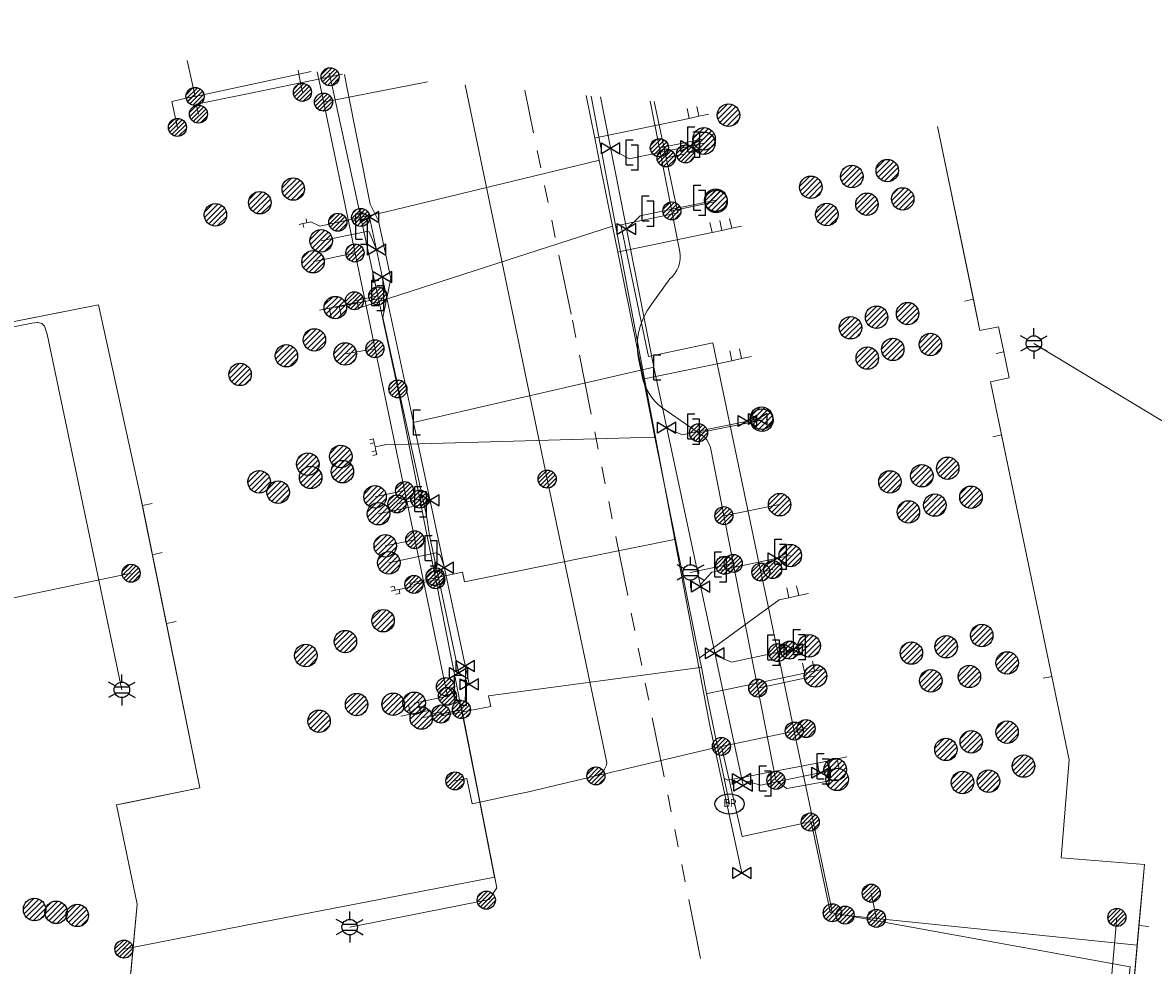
# Model space of a CAD drawing. Header units: metres. Extents: x 197355 to 199157, y 355772 to 356286.
# Tile 151 of 256: x 197844 to 197900, y 356194 to 356241. Entities that reach past the tile are written whole.
import ezdxf
from ezdxf.enums import TextEntityAlignment as Align
from ezdxf.lldxf.tags import DXFTag

# ---------------------------------------------------------------- set-up
doc = ezdxf.new("R2010")
doc.units = ezdxf.units.M
doc.linetypes.add('RI-GWA', pattern=[18.45, 6, -1.8, 1.75, -1.8, 1.75, -1.8, 1.75, -1.8])
for name, color, linetype, lineweight in [('B-WE-KL-DATA_HULPSTUK_KPNB.V.-S', 90, 'Continuous', 25), ('B-WE-KL-DATA_KABELBUNDEL_KPNB.V.-G', 90, 'Continuous', 18), ('B-WE-KL-DATA_KABELBUNDEL_ZIGGOB.V.-G', 94, 'Continuous', 18), ('B-WE-KL-DATA_TELECOM_ZIGGOB.V.-G', 94, 'KL-TELECOM-ALGEMEEN-N', 18), ('B-WE-KL-ET_LS_ENEXISNETBEHEERB.V.-G', 190, 'KL-LS-N', 18), ('B-WE-KL-ET_LS_HULPSTUK_ENEXISNETBEHEERB.V.-S', 190, 'Continuous', 25), ('B-WE-KL-ET_LS_KABELBUNDEL_ENEXISNETBEHEERB.V.-G', 190, 'KL-BUNDEL-N', 18), ('B-WE-KL-GAS_HULPSTUK_ENEXISNETBEHEERB.V.-S', 30, 'Continuous', 25), ('B-WE-KL-GAS_LD_AANSLUITLEIDING_30 MBAR_PE_40_ENEXISNETBEHEERB.V.-G', 50, 'KL-GAS-LD-N', 18), ('B-WE-KL-GAS_LD_ENEXISNETBEHEERB.V.-G', 50, 'KL-GAS-LD-N', 18), ('B-WE-KL-GAS_LD_HOOFDLEIDING_30 MBAR_PVC_110_ENEXISNETBEHEERB.V.-G', 50, 'KL-GAS-LD-N', 18), ('B-WE-KL-WATER_HULPSTUK_NVWATERLEIDINGMAATSCHAPPIJLIMBURG-S', 170, 'Continuous', 25), ('B-WE-KL-WATER_TRANSPORTLEIDING_NVWATERLEIDINGMAATSCHAPPIJLIMBURG-G', 170, 'KL-WATER-TR-N', 18), ('B-WE-RI-GWA_GEMEENTEROERMOND-G', 30, 'RI-GWA', 18)]:
    doc.layers.add(name, color=color, linetype=linetype, lineweight=lineweight)
doc.styles.add('NLCS-ISO', font='NLCS-ISO.ttf')
doc.styles.get("Standard").update_dxf_attribs({"font": 'isocp.shx'})
doc.linetypes.add('KL-BUNDEL-N', pattern='A,28,-5,[103,NLCS.SHX,S=1.25,R=0,X=0,Y=0],-5,[103,NLCS.SHX,S=1.25,R=0,X=0,Y=0],-5,[103,NLCS.SHX,S=1.25,R=0,X=0,Y=0],-5,[103,NLCS.SHX,S=1.25,R=0,X=0,Y=0],-5', length=53)
tags = doc.linetypes.add('KL-GAS-LD-N', pattern='A,4,-1,[69,NLCS.SHX,S=0.5,R=0,X=0,Y=0],-1,4,-1,["L",Standard,S=1,R=0,X=0.25,Y=-0.5],-2', length=13).pattern_tags.tags
tags[18] = DXFTag(74, 10)
tags = doc.linetypes.add('KL-LS-N', pattern='A,4,-1,[103,NLCS.SHX,S=0.75,R=0,X=0,Y=0],-1,4,-1,["L",Standard,S=1,R=0,X=0,Y=-0.5],-2', length=13).pattern_tags.tags
tags[18] = DXFTag(74, 10)
doc.linetypes.add('KL-TELECOM-ALGEMEEN-N', pattern='A,7,-1,[101,NLCS.SHX,S=0.5,R=0,X=0,Y=0],-1', length=9)
doc.linetypes.add('KL-WATER-TR-N', pattern='A,7,-0.5,[168,NLCS.SHX,S=0.75,R=0,X=0.75,Y=0],-2,[168,NLCS.SHX,S=0.75,R=0,X=0.75,Y=0],-2', length=11.5)

# ---------------------------------------------------------------- blocks, each defined once
blk = doc.blocks.new('SKL-ET_HULP_MOF-SO')
h = blk.add_hatch()
h.set_pattern_fill('ANSI31', color=256, scale=6, style=0)
h.set_pattern_definition([(45, (-2.25, -126.982), (-0.53033, 0.53033), [])])
edge = h.paths.add_edge_path()
edge.add_arc((0, 0), 2.25, 0, 360)
at = {"linetype": 'Continuous'}
blk.add_circle((0, 0), 2.25, dxfattribs=at)
blk = doc.blocks.new('SKL-WTB_HULP_AANSLUITPUNT-SO')
h = blk.add_hatch()
h.set_pattern_fill('ANSI31', color=256, scale=3, style=0)
h.set_pattern_definition([(45, (-1.125, -63.491), (-0.265165, 0.265165), [])])
edge = h.paths.add_edge_path()
edge.add_arc((0, 0), 1.12, 0, 360)
at = {"linetype": 'Continuous'}
blk.add_circle((0, 0), 1.12, dxfattribs=at)
blk = doc.blocks.new('SKL-WTB_HULP_AFSLUITER-SO')
for p, q in [((2.3, 1.37), (-2.3, -1.37)), ((-2.3, 1.37), (2.3, -1.37)), ((2.3, -1.37), (2.3, 1.37))]:
    blk.add_line(p, q)
at = {"ltscale": 0.1}
blk.add_line((-2.3, -1.37), (-2.3, 1.37), dxfattribs=at)
blk = doc.blocks.new('SKL-WTB_HULP_VERLOOPSTUK-SO')
for p, q in [((-0.539, -0.383), (-0.539, 0.867)), ((-0.539, 0.867), (-0.193, 0.867)), ((0.048, 0.598), (-0.298, 0.598)), ((0.048, -0.652), (0.048, 0.598)), ((-0.539, -0.383), (-0.193, -0.383)), ((0.048, -0.652), (-0.298, -0.652))]:
    blk.add_line(p, q)
blk = doc.blocks.new('SKL-WTB_HULP_EINDKAP-SO')
for p, q in [((0, -0.625), (0, 0.625)), ((0, 0.625), (0.346, 0.625)), ((0, -0.625), (0.346, -0.625))]:
    blk.add_line(p, q)
blk = doc.blocks.new('SKL-ET_HULP_AANSLUITPUNT-SO')
h = blk.add_hatch()
h.set_pattern_fill('ANSI31', color=256, scale=30, style=0)
h.set_pattern_definition([(45, (-11.25, -634.91), (-2.65165, 2.65165), [])])
edge = h.paths.add_edge_path()
edge.add_arc((0, 0), 11.2, 0, 360)
at = {"linetype": 'Continuous'}
blk.add_circle((0, 0), 11.2, dxfattribs=at)
blk = doc.blocks.new('B-SIE-WEG_LICHTMAST-SO')
at = {"ltscale": 0.1}
for p, q in [((0, 0.386), (0, 0.772)), ((-0.334, 0.193), (-0.668, 0.386)), ((0.334, 0.193), (0.668, 0.386)), ((-0.334, -0.193), (-0.668, -0.386)), ((0, -0.386), (0, -0.772)), ((0.334, -0.193), (0.668, -0.386))]:
    blk.add_line(p, q, dxfattribs=at)
at = {"flags": 128}
for points in [[(-0.354, 0.152), (0.354, 0.152)], [(-0.354, -0.152), (0.354, -0.152)]]:
    blk.add_lwpolyline(points, dxfattribs=at)
at = {"ltscale": 0.1}
blk.add_circle((0, 0), 0.386, dxfattribs=at)
at = {"style": 'NLCS-ISO'}
blk.add_attdef('TYPE', text='', height=0.549, dxfattribs=at).set_placement((0, 0.772), align=Align.BOTTOM_CENTER)
blk = doc.blocks.new('SIE-WEG_STRAATPOT_BRANDKRAAN-SO')
blk.add_ellipse((0, 0), major_axis=(-0.729, 0), ratio=0.685994)
at = {"style": 'NLCS-ISO'}
blk.add_text('BR', height=0.4, dxfattribs=at).set_placement((-0.298, -0.153))

msp = doc.modelspace()

# ---------------------------------------------------------------- linework, layer by layer
at = {"layer": 'B-WE-KL-DATA_KABELBUNDEL_KPNB.V.-G', "ltscale": 0.5, "flags": 128}
for points in [[(197851.893, 356239.229), (197852.285, 356237.441), (197852.285, 356237.441)], [(197852.284, 356237.441), (197852.285, 356237.441), (197857.458, 356238.551), (197858.081, 356238.685)], [(197857.64, 356237.645), (197857.544, 356238.121), (197857.458, 356238.551), (197857.42, 356238.743)], [(197858.977, 356238.606), (197859.017, 356238.422), (197859.017, 356238.422)], [(197859.016, 356238.422), (197859.017, 356238.422), (197859.633, 356238.549)], [(197852.453, 356236.557), (197852.348, 356237.056), (197854.645, 356237.527), (197857.544, 356238.121), (197859.016, 356238.422)], [(197859.017, 356238.422), (197859.12, 356237.954), (197860.541, 356231.406)], [(197865.745, 356238.011), (197869.833, 356218.366)], [(197851.408, 356235.898), (197851.132, 356237.192), (197851.993, 356237.379), (197852.284, 356237.441)], [(197875.171, 356237.182), (197875.764, 356234.375)], [(197875.764, 356234.375), (197876.732, 356234.578)], [(197875.764, 356234.375), (197876.343, 356231.637), (197873.504, 356231.04), (197874.889, 356224.484), (197878.088, 356225.157), (197880.485, 356213.731)], [(197860.541, 356231.406), (197859.402, 356231.168)], [(197860.541, 356231.406), (197861.39, 356227.496)], [(197861.39, 356227.496), (197860.229, 356227.253)], [(197861.39, 356227.496), (197862.397, 356222.862)], [(197862.397, 356222.862), (197863.484, 356217.368)], [(197869.833, 356218.366), (197872.629, 356205.097), (197872.815, 356204.216), (197872.797, 356204.144), (197872.774, 356204.075), (197872.744, 356204.007), (197872.709, 356203.942), (197872.669, 356203.881), (197872.624, 356203.823), (197872.574, 356203.769), (197872.519, 356203.719), (197872.461, 356203.674), (197872.399, 356203.635), (197872.334, 356203.6), (197872.266, 356203.572), (197872.264, 356203.571)], [(197863.484, 356217.368), (197862.351, 356217.127)], [(197863.484, 356217.368), (197864.248, 356213.508)], [(197880.485, 356213.731), (197881.074, 356213.856)], [(197880.485, 356213.731), (197880.76, 356212.425), (197881.327, 356209.718), (197881.327, 356209.718)], [(197864.28, 356213.347), (197863.19, 356213.116)], [(197864.248, 356213.508), (197864.28, 356213.347)], [(197864.28, 356213.347), (197865.562, 356206.872)], [(197881.326, 356209.718), (197881.327, 356209.718), (197881.915, 356209.843)], [(197881.327, 356209.718), (197882.146, 356205.807)], [(197865.562, 356206.872), (197866.358, 356202.854), (197866.475, 356202.264), (197867.215, 356198.523), (197866.279, 356198.341), (197854.759, 356196.107), (197848.74, 356194.94)], [(197865.562, 356206.872), (197864.542, 356206.655)], [(197878.517, 356205.039), (197882.146, 356205.807)], [(197882.146, 356205.807), (197882.734, 356205.931)], [(197882.146, 356205.807), (197883.93, 356197.292), (197884.043, 356196.748)], [(197872.263, 356203.571), (197872.266, 356203.572), (197872.917, 356203.726), (197878.113, 356204.954), (197878.517, 356205.039)], [(197872.917, 356203.726), (197878.113, 356204.954)], [(197878.518, 356205.039), (197879.548, 356200.556), (197882.945, 356201.273)], [(197865.239, 356203.321), (197865.823, 356203.447), (197866.092, 356202.183), (197866.475, 356202.264), (197868.249, 356202.638), (197868.845, 356202.763), (197872.263, 356203.571)], [(197882.945, 356201.273), (197882.983, 356201.282), (197883.832, 356197.271), (197883.939, 356196.767), (197884.043, 356196.748)], [(197886.239, 356196.47), (197885.982, 356197.725)], [(197884.043, 356196.748), (197884.681, 356196.632)], [(197884.681, 356196.632), (197898.879, 356194.052), (197898.596, 356191.367), (197898.902, 356191.339), (197899.403, 356191.294)], [(197884.681, 356196.632), (197886.239, 356196.47)], [(197886.239, 356196.47), (197899.242, 356195.125), (197898.902, 356191.339), (197896.739, 356167.222), (197897.247, 356167.182)]]:
    msp.add_lwpolyline(points, dxfattribs=at)
at = {"layer": 'B-WE-KL-DATA_KABELBUNDEL_ZIGGOB.V.-G', "ltscale": 0.5, "flags": 128}
for points in [[(197891.076, 356227.33), (197889.287, 356235.94)], [(197890.636, 356227.233), (197891.076, 356227.33)], [(197892.593, 356224.702), (197892.331, 356225.963), (197891.4, 356225.769), (197891.076, 356227.33)], [(197849.663, 356217.047), (197847.473, 356227.051), (197841.585, 356225.89)], [(197892.48, 356220.574), (197891.93, 356223.22), (197892.861, 356223.413), (197892.593, 356224.702)], [(197892.201, 356224.62), (197892.593, 356224.702)], [(197892.04, 356220.477), (197892.48, 356220.574)], [(197894.982, 356208.532), (197892.48, 356220.574)], [(197850.153, 356217.151), (197849.663, 356217.047)], [(197850.162, 356214.597), (197849.663, 356217.047)], [(197850.651, 356214.701), (197850.162, 356214.597)], [(197850.86, 356211.167), (197850.162, 356214.597)], [(197849.083, 356193.736), (197849.405, 356197.173), (197848.371, 356202.124), (197852.525, 356202.982), (197850.86, 356211.167)], [(197851.349, 356211.271), (197850.86, 356211.167)], [(197894.542, 356208.435), (197894.982, 356208.532)], [(197899.325, 356196.109), (197899.595, 356199.147), (197895.454, 356199.493), (197895.848, 356204.365), (197894.982, 356208.532)], [(197898.102, 356182.363), (197899.325, 356196.109)], [(197899.823, 356196.067), (197899.325, 356196.109)]]:
    msp.add_lwpolyline(points, dxfattribs=at)
at = {"layer": 'B-WE-KL-DATA_TELECOM_ZIGGOB.V.-G', "ltscale": 0.5, "flags": 128}
for points in [[(197892.201, 356224.62), (197892.593, 356224.702), (197892.331, 356225.963), (197891.4, 356225.769), (197889.287, 356235.94)], [(197892.201, 356224.62), (197892.593, 356224.702), (197892.331, 356225.963), (197891.4, 356225.769), (197889.287, 356235.94)], [(197892.201, 356224.62), (197892.593, 356224.702), (197892.331, 356225.963), (197891.4, 356225.769), (197889.287, 356235.94)], [(197892.201, 356224.62), (197892.593, 356224.702), (197892.331, 356225.963), (197891.4, 356225.769), (197889.287, 356235.94)], [(197892.201, 356224.62), (197892.593, 356224.702), (197892.331, 356225.963), (197891.4, 356225.769), (197889.287, 356235.94)], [(197892.201, 356224.62), (197892.593, 356224.702), (197892.331, 356225.963), (197891.4, 356225.769), (197889.287, 356235.94)], [(197892.201, 356224.62), (197892.593, 356224.702), (197892.331, 356225.963), (197891.4, 356225.769), (197889.287, 356235.94)], [(197892.201, 356224.62), (197892.593, 356224.702), (197892.331, 356225.963), (197891.4, 356225.769), (197889.287, 356235.94)], [(197892.201, 356224.62), (197892.593, 356224.702), (197892.331, 356225.963), (197891.4, 356225.769), (197889.287, 356235.94)], [(197892.201, 356224.62), (197892.593, 356224.702), (197892.331, 356225.963), (197891.4, 356225.769), (197889.287, 356235.94)], [(197850.153, 356217.151), (197849.663, 356217.047), (197849.524, 356217.73), (197847.473, 356227.051), (197835.248, 356224.64), (197834.83, 356226.761), (197811.085, 356221.869), (197811.304, 356220.792), (197798.928, 356218.19), (197800.639, 356210.029), (197801.569, 356210.224), (197801.836, 356208.95), (197801.445, 356208.868)], [(197850.153, 356217.151), (197849.663, 356217.047), (197849.524, 356217.73), (197847.473, 356227.051), (197835.248, 356224.64), (197834.83, 356226.761), (197811.085, 356221.869), (197811.304, 356220.792), (197798.928, 356218.19), (197800.639, 356210.029), (197801.569, 356210.224), (197801.836, 356208.95), (197801.445, 356208.868)], [(197850.153, 356217.151), (197849.663, 356217.047), (197849.524, 356217.73), (197847.473, 356227.051), (197835.248, 356224.64), (197834.83, 356226.761), (197811.085, 356221.869), (197811.304, 356220.792), (197798.928, 356218.19), (197800.639, 356210.029), (197801.569, 356210.224), (197801.836, 356208.95), (197801.445, 356208.868)], [(197850.153, 356217.151), (197849.663, 356217.047), (197849.524, 356217.73), (197847.473, 356227.051), (197835.248, 356224.64), (197834.83, 356226.761), (197811.085, 356221.869), (197811.304, 356220.792), (197798.928, 356218.19), (197800.639, 356210.029), (197801.569, 356210.224), (197801.836, 356208.95), (197801.445, 356208.868)], [(197850.153, 356217.151), (197849.663, 356217.047), (197849.524, 356217.73), (197847.473, 356227.051), (197835.248, 356224.64), (197834.83, 356226.761), (197811.085, 356221.869), (197811.304, 356220.792), (197798.928, 356218.19), (197800.639, 356210.029), (197801.569, 356210.224), (197801.836, 356208.95), (197801.445, 356208.868)], [(197850.153, 356217.151), (197849.663, 356217.047), (197849.524, 356217.73), (197847.473, 356227.051), (197835.248, 356224.64), (197834.83, 356226.761), (197811.085, 356221.869), (197811.304, 356220.792), (197798.928, 356218.19), (197800.639, 356210.029), (197801.569, 356210.224), (197801.836, 356208.95), (197801.445, 356208.868)], [(197850.153, 356217.151), (197849.663, 356217.047), (197849.524, 356217.73), (197847.473, 356227.051), (197835.248, 356224.64), (197834.83, 356226.761), (197811.085, 356221.869), (197811.304, 356220.792), (197798.928, 356218.19), (197800.639, 356210.029), (197801.569, 356210.224), (197801.836, 356208.95), (197801.445, 356208.868)], [(197850.153, 356217.151), (197849.663, 356217.047), (197849.524, 356217.73), (197847.473, 356227.051), (197835.248, 356224.64), (197834.83, 356226.761), (197811.085, 356221.869), (197811.304, 356220.792), (197798.928, 356218.19), (197800.639, 356210.029), (197801.569, 356210.224), (197801.836, 356208.95), (197801.445, 356208.868)], [(197850.153, 356217.151), (197849.663, 356217.047), (197849.524, 356217.73), (197847.473, 356227.051), (197835.248, 356224.64), (197834.83, 356226.761), (197811.085, 356221.869), (197811.304, 356220.792), (197798.928, 356218.19), (197800.639, 356210.029), (197801.569, 356210.224), (197801.836, 356208.95), (197801.445, 356208.868)], [(197850.153, 356217.151), (197849.663, 356217.047), (197849.524, 356217.73), (197847.473, 356227.051), (197835.248, 356224.64), (197834.83, 356226.761), (197811.085, 356221.869), (197811.304, 356220.792), (197798.928, 356218.19), (197800.639, 356210.029), (197801.569, 356210.224), (197801.836, 356208.95), (197801.445, 356208.868)], [(197850.153, 356217.151), (197849.663, 356217.047), (197849.524, 356217.73), (197847.473, 356227.051), (197835.248, 356224.64), (197834.83, 356226.761), (197811.085, 356221.869), (197811.304, 356220.792), (197798.928, 356218.19), (197800.639, 356210.029), (197801.569, 356210.224), (197801.836, 356208.95), (197801.445, 356208.868)], [(197850.153, 356217.151), (197849.663, 356217.047), (197849.524, 356217.73), (197847.473, 356227.051), (197835.248, 356224.64), (197834.83, 356226.761), (197811.085, 356221.869), (197811.304, 356220.792), (197798.928, 356218.19), (197800.639, 356210.029), (197801.569, 356210.224), (197801.836, 356208.95), (197801.445, 356208.868)], [(197850.153, 356217.151), (197849.663, 356217.047), (197849.524, 356217.73), (197847.473, 356227.051), (197835.248, 356224.64), (197834.83, 356226.761), (197811.085, 356221.869), (197811.304, 356220.792), (197798.928, 356218.19), (197800.639, 356210.029), (197801.569, 356210.224), (197801.836, 356208.95), (197801.445, 356208.868)], [(197850.153, 356217.151), (197849.663, 356217.047), (197849.524, 356217.73), (197847.473, 356227.051), (197835.248, 356224.64), (197834.83, 356226.761), (197811.085, 356221.869), (197811.304, 356220.792), (197798.928, 356218.19), (197800.639, 356210.029), (197801.569, 356210.224), (197801.836, 356208.95), (197801.445, 356208.868)], [(197850.153, 356217.151), (197849.663, 356217.047), (197849.524, 356217.73), (197847.473, 356227.051), (197835.248, 356224.64), (197834.83, 356226.761), (197811.085, 356221.869), (197811.304, 356220.792), (197798.928, 356218.19), (197800.639, 356210.029), (197801.569, 356210.224), (197801.836, 356208.95), (197801.445, 356208.868)], [(197801.445, 356208.868), (197801.836, 356208.95), (197801.569, 356210.224), (197800.639, 356210.029), (197798.928, 356218.19), (197811.304, 356220.792), (197811.085, 356221.869), (197834.83, 356226.761), (197835.248, 356224.64), (197847.473, 356227.051), (197849.524, 356217.73), (197852.525, 356202.982), (197848.824, 356202.212), (197848.371, 356202.124), (197849.405, 356197.173), (197847.982, 356181.962), (197848.927, 356181.874), (197848.685, 356179.292), (197847.741, 356179.381), (197847.04, 356171.893), (197860.368, 356170.571), (197859.188, 356154.629), (197868.95, 356153.736), (197868.971, 356153.96)], [(197892.201, 356224.62), (197892.593, 356224.702), (197892.861, 356223.413), (197891.93, 356223.22), (197895.848, 356204.365), (197895.454, 356199.493), (197899.595, 356199.147), (197897.029, 356170.299), (197896.133, 356170.379), (197895.902, 356167.782), (197896.798, 356167.702), (197896.767, 356167.348), (197878.793, 356168.959), (197877.325, 356152.969), (197868.95, 356153.736), (197868.971, 356153.96)], [(197892.04, 356220.477), (197892.48, 356220.574), (197891.93, 356223.22), (197892.861, 356223.413), (197892.593, 356224.702), (197892.201, 356224.62)], [(197892.04, 356220.477), (197892.48, 356220.574), (197891.93, 356223.22), (197892.861, 356223.413), (197892.593, 356224.702), (197892.201, 356224.62)], [(197892.04, 356220.477), (197892.48, 356220.574), (197891.93, 356223.22), (197892.861, 356223.413), (197892.593, 356224.702), (197892.201, 356224.62)], [(197892.04, 356220.477), (197892.48, 356220.574), (197891.93, 356223.22), (197892.861, 356223.413), (197892.593, 356224.702), (197892.201, 356224.62)], [(197892.04, 356220.477), (197892.48, 356220.574), (197891.93, 356223.22), (197892.861, 356223.413), (197892.593, 356224.702), (197892.201, 356224.62)], [(197892.04, 356220.477), (197892.48, 356220.574), (197891.93, 356223.22), (197892.861, 356223.413), (197892.593, 356224.702), (197892.201, 356224.62)], [(197892.04, 356220.477), (197892.48, 356220.574), (197891.93, 356223.22), (197892.861, 356223.413), (197892.593, 356224.702), (197892.201, 356224.62)], [(197892.04, 356220.477), (197892.48, 356220.574), (197891.93, 356223.22), (197892.861, 356223.413), (197892.593, 356224.702), (197892.201, 356224.62)], [(197892.04, 356220.477), (197892.48, 356220.574), (197891.93, 356223.22), (197892.861, 356223.413), (197892.593, 356224.702), (197892.201, 356224.62)], [(197892.04, 356220.477), (197892.48, 356220.574), (197891.93, 356223.22), (197892.861, 356223.413), (197892.593, 356224.702), (197892.201, 356224.62)], [(197892.04, 356220.477), (197892.48, 356220.574), (197891.93, 356223.22), (197892.861, 356223.413), (197892.593, 356224.702), (197892.201, 356224.62)], [(197892.04, 356220.477), (197892.48, 356220.574), (197891.93, 356223.22), (197892.861, 356223.413), (197892.593, 356224.702), (197892.201, 356224.62)], [(197892.04, 356220.477), (197892.48, 356220.574), (197891.93, 356223.22), (197892.861, 356223.413), (197892.593, 356224.702), (197892.201, 356224.62)], [(197892.04, 356220.477), (197892.48, 356220.574), (197891.93, 356223.22), (197892.861, 356223.413), (197892.593, 356224.702), (197892.201, 356224.62)], [(197892.04, 356220.477), (197892.48, 356220.574), (197891.93, 356223.22), (197892.861, 356223.413), (197892.593, 356224.702), (197892.201, 356224.62)], [(197892.04, 356220.477), (197892.48, 356220.574), (197891.93, 356223.22), (197892.861, 356223.413), (197892.593, 356224.702), (197892.201, 356224.62)], [(197892.04, 356220.477), (197892.48, 356220.574), (197891.93, 356223.22), (197892.861, 356223.413), (197892.593, 356224.702), (197892.201, 356224.62)], [(197892.04, 356220.477), (197892.48, 356220.574), (197891.93, 356223.22), (197892.861, 356223.413), (197892.593, 356224.702), (197892.201, 356224.62)]]:
    msp.add_lwpolyline(points, dxfattribs=at)
at = {"layer": 'B-WE-KL-ET_LS_ENEXISNETBEHEERB.V.-G', "ltscale": 0.5, "flags": 128}
for points in [[(197830.397, 356241.12), (197832.091, 356233.064), (197836.618, 356211.562), (197836.834, 356211.246), (197837.21, 356211.176), (197849.098, 356213.675)], [(197858.38, 356238.659), (197858.565, 356237.747), (197864.864, 356207.541)], [(197858.688, 356237.159), (197863.875, 356238.175)], [(197874.966, 356237.2), (197876.449, 356229.697), (197876.465, 356229.509), (197876.458, 356229.32), (197876.426, 356229.134), (197876.371, 356228.953), (197876.294, 356228.781), (197876.196, 356228.62), (197876.078, 356228.472), (197875.942, 356228.341), (197875.046, 356227.101), (197874.809, 356226.753), (197874.617, 356226.378), (197874.472, 356225.983), (197874.376, 356225.573), (197874.341, 356225.298), (197874.328, 356225.021), (197874.337, 356224.744), (197874.369, 356224.468), (197874.564, 356223.485), (197874.625, 356223.259), (197874.705, 356223.04), (197874.804, 356222.829), (197874.921, 356222.626), (197875.055, 356222.435), (197875.205, 356222.256), (197875.37, 356222.09), (197875.549, 356221.94), (197877.473, 356220.61), (197877.642, 356220.481), (197877.784, 356220.323), (197877.896, 356220.141), (197877.972, 356219.943), (197881.233, 356203.35)], [(197875.424, 356234.884), (197877.65, 356235.329)], [(197876.047, 356231.733), (197878.25, 356232.209)], [(197860.256, 356229.637), (197858.165, 356229.201)], [(197842.383, 356226.08), (197842.463, 356225.966), (197842.636, 356225.894), (197843.163, 356225.932), (197844.146, 356226.145), (197844.421, 356226.177), (197844.46, 356226.177), (197844.65, 356226.127), (197844.782, 356225.982), (197844.911, 356225.583), (197848.642, 356207.859)], [(197908.104, 356216.673), (197894.088, 356225.125)], [(197861.252, 356224.863), (197859.768, 356224.602)], [(197877.379, 356220.675), (197880.536, 356221.3)], [(197862.727, 356217.79), (197861.255, 356217.483)], [(197878.64, 356216.542), (197881.418, 356217.091)], [(197863.237, 356215.343), (197861.767, 356215.036)], [(197878.68, 356214.07), (197876.982, 356213.712)], [(197879.108, 356214.16), (197878.68, 356214.07)], [(197880.329, 356207.948), (197883.207, 356208.551)], [(197864.864, 356207.541), (197863.208, 356207.192)], [(197864.764, 356208.019), (197865.03, 356207.84), (197865.542, 356207.071), (197867.332, 356197.99), (197866.938, 356197.403), (197866.801, 356197.376)], [(197881.233, 356203.35), (197881.239, 356203.318), (197881.772, 356202.949), (197884.286, 356203.397)], [(197866.801, 356197.376), (197859.994, 356196.034)], [(197897.805, 356191.805), (197898.225, 356196.517)]]:
    msp.add_lwpolyline(points, dxfattribs=at)
at = {"layer": 'B-WE-KL-ET_LS_KABELBUNDEL_ENEXISNETBEHEERB.V.-G', "ltscale": 0.5, "flags": 128}
for points in [[(197858.38, 356238.659), (197858.565, 356237.747), (197864.864, 356207.541)], [(197874.966, 356237.2), (197876.449, 356229.697), (197876.465, 356229.509), (197876.458, 356229.32), (197876.426, 356229.134), (197876.371, 356228.953), (197876.294, 356228.781), (197876.196, 356228.62), (197876.078, 356228.472), (197875.942, 356228.341), (197875.046, 356227.101), (197874.809, 356226.753), (197874.617, 356226.378), (197874.472, 356225.983), (197874.376, 356225.573), (197874.341, 356225.298), (197874.328, 356225.021), (197874.337, 356224.744), (197874.369, 356224.468), (197874.564, 356223.485), (197874.625, 356223.259), (197874.705, 356223.04), (197874.804, 356222.829), (197874.921, 356222.626), (197875.055, 356222.435), (197875.205, 356222.256), (197875.37, 356222.09), (197875.549, 356221.94), (197877.473, 356220.61), (197877.642, 356220.481), (197877.784, 356220.323), (197877.896, 356220.141), (197877.972, 356219.943), (197881.233, 356203.35)], [(197842.383, 356226.08), (197842.463, 356225.966), (197842.636, 356225.894), (197843.163, 356225.932), (197844.146, 356226.145), (197844.421, 356226.177), (197844.46, 356226.177), (197844.65, 356226.127), (197844.782, 356225.982), (197844.911, 356225.583), (197848.642, 356207.859)], [(197897.805, 356191.805), (197898.225, 356196.517)]]:
    msp.add_lwpolyline(points, dxfattribs=at)
at = {"layer": 'B-WE-KL-GAS_LD_AANSLUITLEIDING_30 MBAR_PE_40_ENEXISNETBEHEERB.V.-G', "ltscale": 0.5, "flags": 128}
for points in [[(197872.998, 356234.849), (197873.916, 356234.33), (197874.315, 356234.41)], [(197873.789, 356230.826), (197874.474, 356231.482), (197875.106, 356231.614)], [(197861.333, 356229.802), (197860.958, 356230.687), (197860.885, 356230.724), (197860.832, 356230.713)], [(197861.625, 356228.432), (197861.693, 356227.479), (197861.64, 356227.408)], [(197875.788, 356220.928), (197875.809, 356220.895), (197876.572, 356220.579), (197877.381, 356220.749)], [(197863.998, 356217.311), (197863.989, 356217.238), (197863.912, 356217.156), (197863.776, 356217.127)], [(197864.714, 356213.953), (197864.497, 356214.571), (197864.296, 356214.684)], [(197877.481, 356213.004), (197877.494, 356213.134), (197878.037, 356213.734), (197878.72, 356213.877)], [(197878.191, 356209.679), (197878.267, 356209.56), (197879.026, 356209.241), (197881.363, 356209.731)], [(197865.757, 356209.055), (197865.765, 356208.136), (197865.763, 356207.731)], [(197879.528, 356203.421), (197879.62, 356203.339), (197880.483, 356203.109), (197880.954, 356203.208)]]:
    msp.add_lwpolyline(points, dxfattribs=at)
at = {"layer": 'B-WE-KL-GAS_LD_ENEXISNETBEHEERB.V.-G', "ltscale": 0.5, "flags": 128}
for points in [[(197859.73, 356238.54), (197859.841, 356237.997), (197861.015, 356232.064), (197861.436, 356231.236), (197862.05, 356228.36), (197861.645, 356226.424), (197863.817, 356216.555), (197863.962, 356215.559), (197865.426, 356208.696)], [(197879.54, 356198.735), (197877.941, 356206.083), (197872.032, 356237.458)], [(197877.388, 356235.054), (197877.643, 356235.107)], [(197874.315, 356234.41), (197876.957, 356234.964)], [(197876.957, 356234.964), (197877.388, 356235.054)], [(197877.677, 356232.15), (197878.238, 356232.267)], [(197875.106, 356231.614), (197877.677, 356232.15)], [(197860.832, 356230.713), (197858.574, 356230.24)], [(197861.64, 356227.408), (197859.277, 356226.913)], [(197877.381, 356220.749), (197879.819, 356221.26)], [(197879.819, 356221.26), (197880.334, 356221.367)], [(197880.334, 356221.367), (197880.514, 356221.405)], [(197863.776, 356217.127), (197861.431, 356216.638)], [(197864.296, 356214.684), (197861.943, 356214.189)], [(197878.72, 356213.877), (197881.304, 356214.418)], [(197881.304, 356214.418), (197881.715, 356214.504)], [(197881.715, 356214.504), (197881.95, 356214.553)], [(197881.363, 356209.731), (197882.099, 356209.885)], [(197882.099, 356209.885), (197882.655, 356210.001)], [(197882.655, 356210.001), (197882.893, 356210.051)], [(197865.763, 356207.731), (197865.753, 356207.32), (197865.34, 356206.827), (197864.052, 356206.556), (197863.562, 356206.457)], [(197880.954, 356203.208), (197883.486, 356203.739)], [(197883.486, 356203.739), (197883.833, 356203.812)], [(197883.833, 356203.812), (197884.184, 356203.885)]]:
    msp.add_lwpolyline(points, dxfattribs=at)
at = {"layer": 'B-WE-KL-GAS_LD_HOOFDLEIDING_30 MBAR_PVC_110_ENEXISNETBEHEERB.V.-G', "ltscale": 0.5, "flags": 128}
for points in [[(197875.145, 356223.937), (197872.492, 356237.418)], [(197860.987, 356231.425), (197863.17, 356221.191)], [(197875.145, 356223.937), (197863.17, 356221.191)], [(197879.598, 356203.091), (197875.145, 356223.937)], [(197863.17, 356221.191), (197865.953, 356208.141)]]:
    msp.add_lwpolyline(points, dxfattribs=at)
at = {"layer": 'B-WE-KL-WATER_TRANSPORTLEIDING_NVWATERLEIDINGMAATSCHAPPIJLIMBURG-G', "ltscale": 0.5, "flags": 128}
for points in [[(197878.925, 356202.171), (197878.655, 356203.436), (197878.264, 356205.274), (197877.781, 356207.673), (197877.516, 356208.989), (197877.424, 356209.444), (197876.233, 356215.362), (197875.206, 356220.46), (197874.626, 356223.346), (197873.352, 356229.678), (197873.09, 356230.974), (197872.429, 356234.258), (197872.207, 356235.365), (197871.781, 356237.48)], [(197876.905, 356236.348), (197876.803, 356236.838)], [(197877.395, 356236.451), (197877.292, 356236.94)], [(197872.207, 356235.365), (197872.256, 356235.375), (197876.905, 356236.348)], [(197876.905, 356236.348), (197877.395, 356236.451)], [(197877.395, 356236.451), (197877.884, 356236.553)], [(197872.429, 356234.258), (197872.38, 356234.246), (197861.75, 356231.663), (197858.509, 356230.98), (197858.055, 356231.188), (197857.859, 356231.147)], [(197857.859, 356231.147), (197857.663, 356231.106)], [(197857.859, 356231.147), (197857.818, 356231.343)], [(197878.05, 356230.662), (197877.947, 356231.152)], [(197878.539, 356230.765), (197878.437, 356231.254)], [(197879.029, 356230.867), (197878.926, 356231.357)], [(197857.663, 356231.106), (197857.468, 356231.064)], [(197857.663, 356231.106), (197857.705, 356230.91)], [(197873.09, 356230.974), (197873.042, 356230.959), (197860.432, 356226.889), (197860.37, 356227.182), (197859.467, 356226.992)], [(197873.352, 356229.678), (197873.401, 356229.688), (197878.05, 356230.662)], [(197878.05, 356230.662), (197878.539, 356230.765)], [(197878.539, 356230.765), (197879.029, 356230.867)], [(197879.029, 356230.867), (197879.518, 356230.97)], [(197858.977, 356226.889), (197858.488, 356226.785)], [(197859.467, 356226.992), (197858.977, 356226.889)], [(197858.977, 356226.889), (197859.081, 356226.399)], [(197859.467, 356226.992), (197859.57, 356226.503)], [(197879.03, 356224.267), (197878.928, 356224.757)], [(197879.52, 356224.37), (197879.417, 356224.859)], [(197879.52, 356224.37), (197880.009, 356224.472)], [(197874.626, 356223.346), (197874.675, 356223.356), (197879.03, 356224.267)], [(197879.03, 356224.267), (197879.52, 356224.37)], [(197875.206, 356220.46), (197875.156, 356220.459), (197861.747, 356220.078), (197861.258, 356219.976)], [(197861.217, 356220.172), (197861.176, 356220.368), (197860.98, 356220.327)], [(197861.217, 356220.172), (197861.021, 356220.131)], [(197861.258, 356219.976), (197861.217, 356220.172)], [(197861.258, 356219.976), (197861.299, 356219.78)], [(197861.299, 356219.78), (197861.103, 356219.739)], [(197861.299, 356219.78), (197861.34, 356219.585), (197861.144, 356219.544)], [(197876.233, 356215.362), (197876.184, 356215.352), (197865.718, 356213.243), (197865.615, 356213.732), (197863, 356213.185), (197863.041, 356212.989), (197862.453, 356212.866)], [(197862.258, 356212.825), (197862.217, 356213.021), (197862.021, 356212.98)], [(197862.258, 356212.825), (197862.062, 356212.784)], [(197862.453, 356212.866), (197862.258, 356212.825)], [(197862.453, 356212.866), (197862.494, 356212.67), (197862.298, 356212.63)], [(197881.879, 356212.453), (197881.776, 356212.943)], [(197881.879, 356212.453), (197882.368, 356212.556)], [(197882.368, 356212.556), (197882.265, 356213.045)], [(197882.368, 356212.556), (197882.858, 356212.659)], [(197877.424, 356209.444), (197877.464, 356209.474), (197881.39, 356212.351), (197881.879, 356212.453)], [(197882.666, 356208.695), (197882.563, 356209.185)], [(197883.155, 356208.798), (197883.053, 356209.287)], [(197877.516, 356208.989), (197877.466, 356208.982), (197866.917, 356207.565), (197867.018, 356207.024), (197864.578, 356206.562), (197864.537, 356206.758), (197864.048, 356206.656), (197864.007, 356206.851), (197863.517, 356206.749)], [(197877.781, 356207.673), (197877.83, 356207.683), (197882.666, 356208.695)], [(197882.666, 356208.695), (197883.155, 356208.798)], [(197883.155, 356208.798), (197883.645, 356208.9)], [(197863.028, 356206.647), (197862.926, 356207.136)], [(197863.517, 356206.749), (197863.415, 356207.238)], [(197863.028, 356206.647), (197862.538, 356206.544)], [(197863.517, 356206.749), (197863.028, 356206.647)], [(197878.655, 356203.436), (197878.701, 356203.417), (197878.841, 356203.361), (197883.103, 356204.169), (197883.299, 356204.21)], [(197883.299, 356204.21), (197883.788, 356204.313)], [(197883.299, 356204.21), (197883.381, 356203.717)], [(197883.788, 356204.313), (197884.277, 356204.415)], [(197883.788, 356204.313), (197883.89, 356203.824)], [(197884.277, 356204.415), (197884.767, 356204.518)], [(197884.277, 356204.415), (197884.38, 356203.926)]]:
    msp.add_lwpolyline(points, dxfattribs=at)
at = {"layer": 'B-WE-RI-GWA_GEMEENTEROERMOND-G', "ltscale": 0.5, "flags": 128}
for points in [[(197871.029, 356226.594), (197868.716, 356237.75)], [(197877.478, 356194.472), (197871.029, 356226.594)]]:
    msp.add_lwpolyline(points, dxfattribs=at)

# ---------------------------------------------------------------- block references
at = {"layer": 'B-WE-KL-DATA_HULPSTUK_KPNB.V.-S', "xscale": 0.2, "yscale": 0.2, "zscale": 0.2}
for p in [(197859.016, 356238.422), (197859.016, 356238.422), (197859.017, 356238.422), (197859.017, 356238.422), (197857.64, 356237.645), (197852.284, 356237.441), (197852.284, 356237.441), (197852.285, 356237.441), (197852.453, 356236.557), (197851.408, 356235.898), (197875.764, 356234.375), (197875.764, 356234.375), (197875.764, 356234.375), (197876.732, 356234.578), (197860.541, 356231.406), (197860.541, 356231.406), (197860.541, 356231.406), (197859.402, 356231.168), (197861.39, 356227.496), (197861.39, 356227.496), (197861.39, 356227.496), (197860.229, 356227.253), (197862.397, 356222.862), (197862.397, 356222.862), (197869.833, 356218.366), (197869.833, 356218.366), (197863.484, 356217.368), (197863.484, 356217.368), (197863.484, 356217.368), (197862.351, 356217.127), (197881.074, 356213.856), (197864.248, 356213.508), (197864.248, 356213.508), (197864.28, 356213.347), (197864.28, 356213.347), (197864.28, 356213.347), (197880.485, 356213.731), (197880.485, 356213.731), (197880.485, 356213.731), (197863.19, 356213.116), (197881.915, 356209.843), (197881.326, 356209.718), (197881.327, 356209.718), (197881.327, 356209.718), (197864.542, 356206.655), (197865.562, 356206.872), (197865.562, 356206.872), (197865.562, 356206.872), (197882.734, 356205.931), (197882.146, 356205.807), (197882.146, 356205.807), (197882.146, 356205.807), (197882.146, 356205.807), (197878.517, 356205.039), (197878.517, 356205.039), (197878.518, 356205.039), (197865.239, 356203.321), (197872.263, 356203.571), (197872.263, 356203.571), (197872.264, 356203.571), (197882.945, 356201.273), (197882.945, 356201.273), (197885.982, 356197.725), (197884.043, 356196.748), (197884.043, 356196.748), (197884.043, 356196.748), (197884.681, 356196.632), (197884.681, 356196.632), (197884.681, 356196.632), (197886.239, 356196.47), (197886.239, 356196.47), (197886.239, 356196.47), (197848.74, 356194.94)]:
    msp.add_blockref('SKL-ET_HULP_MOF-SO', p, dxfattribs=at)
at = {"layer": 'B-WE-KL-ET_LS_HULPSTUK_ENEXISNETBEHEERB.V.-S'}
for name, p, xscale, yscale, zscale in [('SKL-ET_HULP_MOF-SO', (197858.688, 356237.159), 0.2, 0.2, 0.2), ('SKL-ET_HULP_AANSLUITPUNT-SO', (197878.867, 356236.509), 0.05, 0.05, 0.05), ('SKL-ET_HULP_AANSLUITPUNT-SO', (197877.65, 356235.329), 0.05, 0.05, 0.05), ('SKL-ET_HULP_MOF-SO', (197875.424, 356234.884), 0.2, 0.2, 0.2), ('SKL-ET_HULP_AANSLUITPUNT-SO', (197857.181, 356232.825), 0.05, 0.05, 0.05), ('SKL-ET_HULP_AANSLUITPUNT-SO', (197887.55, 356232.33), 0.05, 0.05, 0.05), ('SKL-ET_HULP_AANSLUITPUNT-SO', (197855.516, 356232.144), 0.05, 0.05, 0.05), ('SKL-ET_HULP_AANSLUITPUNT-SO', (197878.25, 356232.209), 0.05, 0.05, 0.05), ('SKL-ET_HULP_AANSLUITPUNT-SO', (197885.77, 356232.063), 0.05, 0.05, 0.05), ('SKL-ET_HULP_AANSLUITPUNT-SO', (197853.301, 356231.54), 0.05, 0.05, 0.05), ('SKL-ET_HULP_MOF-SO', (197876.047, 356231.733), 0.2, 0.2, 0.2), ('SKL-ET_HULP_AANSLUITPUNT-SO', (197883.773, 356231.557), 0.05, 0.05, 0.05), ('SKL-ET_HULP_MOF-SO', (197860.256, 356229.637), 0.2, 0.2, 0.2), ('SKL-ET_HULP_AANSLUITPUNT-SO', (197858.165, 356229.201), 0.05, 0.05, 0.05), ('SKL-ET_HULP_AANSLUITPUNT-SO', (197858.233, 356225.302), 0.05, 0.05, 0.05), ('SKL-ET_HULP_AANSLUITPUNT-SO', (197888.93, 356225.076), 0.05, 0.05, 0.05), ('SKL-ET_HULP_AANSLUITPUNT-SO', (197856.838, 356224.514), 0.05, 0.05, 0.05), ('SKL-ET_HULP_AANSLUITPUNT-SO', (197859.768, 356224.602), 0.05, 0.05, 0.05), ('SKL-ET_HULP_MOF-SO', (197861.252, 356224.863), 0.2, 0.2, 0.2), ('SKL-ET_HULP_AANSLUITPUNT-SO', (197885.787, 356224.398), 0.05, 0.05, 0.05), ('SKL-ET_HULP_AANSLUITPUNT-SO', (197887.054, 356224.832), 0.05, 0.05, 0.05), ('SKL-ET_HULP_AANSLUITPUNT-SO', (197854.528, 356223.585), 0.05, 0.05, 0.05), ('SKL-ET_HULP_AANSLUITPUNT-SO', (197880.536, 356221.3), 0.05, 0.05, 0.05), ('SKL-ET_HULP_MOF-SO', (197877.379, 356220.675), 0.2, 0.2, 0.2), ('SKL-ET_HULP_AANSLUITPUNT-SO', (197859.551, 356219.49), 0.05, 0.05, 0.05), ('SKL-ET_HULP_AANSLUITPUNT-SO', (197857.909, 356219.107), 0.05, 0.05, 0.05), ('SKL-ET_HULP_AANSLUITPUNT-SO', (197855.479, 356218.23), 0.05, 0.05, 0.05), ('SKL-ET_HULP_MOF-SO', (197862.727, 356217.79), 0.2, 0.2, 0.2), ('SKL-ET_HULP_AANSLUITPUNT-SO', (197861.255, 356217.483), 0.05, 0.05, 0.05), ('SKL-ET_HULP_AANSLUITPUNT-SO', (197881.418, 356217.091), 0.05, 0.05, 0.05), ('SKL-ET_HULP_AANSLUITPUNT-SO', (197889.153, 356217.071), 0.05, 0.05, 0.05), ('SKL-ET_HULP_AANSLUITPUNT-SO', (197890.954, 356217.46), 0.05, 0.05, 0.05), ('SKL-ET_HULP_AANSLUITPUNT-SO', (197887.835, 356216.727), 0.05, 0.05, 0.05), ('SKL-ET_HULP_MOF-SO', (197878.64, 356216.542), 0.2, 0.2, 0.2), ('SKL-ET_HULP_AANSLUITPUNT-SO', (197861.767, 356215.036), 0.05, 0.05, 0.05), ('SKL-ET_HULP_MOF-SO', (197863.237, 356215.343), 0.2, 0.2, 0.2), ('SKL-ET_HULP_MOF-SO', (197878.68, 356214.07), 0.2, 0.2, 0.2), ('SKL-ET_HULP_MOF-SO', (197879.108, 356214.16), 0.2, 0.2, 0.2), ('SKL-ET_HULP_MOF-SO', (197849.098, 356213.675), 0.2, 0.2, 0.2), ('SKL-ET_HULP_AANSLUITPUNT-SO', (197861.657, 356211.308), 0.05, 0.05, 0.05), ('SKL-ET_HULP_AANSLUITPUNT-SO', (197859.777, 356210.266), 0.05, 0.05, 0.05), ('SKL-ET_HULP_AANSLUITPUNT-SO', (197857.805, 356209.569), 0.05, 0.05, 0.05), ('SKL-ET_HULP_AANSLUITPUNT-SO', (197892.753, 356209.201), 0.05, 0.05, 0.05), ('SKL-ET_HULP_AANSLUITPUNT-SO', (197883.207, 356208.551), 0.05, 0.05, 0.05), ('SKL-ET_HULP_AANSLUITPUNT-SO', (197888.949, 356208.312), 0.05, 0.05, 0.05), ('SKL-ET_HULP_AANSLUITPUNT-SO', (197890.873, 356208.529), 0.05, 0.05, 0.05), ('SKL-ET_HULP_MOF-SO', (197864.764, 356208.019), 0.2, 0.2, 0.2), ('SKL-ET_HULP_MOF-SO', (197880.329, 356207.948), 0.2, 0.2, 0.2), ('SKL-ET_HULP_AANSLUITPUNT-SO', (197860.339, 356207.125), 0.05, 0.05, 0.05), ('SKL-ET_HULP_AANSLUITPUNT-SO', (197862.158, 356207.139), 0.05, 0.05, 0.05), ('SKL-ET_HULP_AANSLUITPUNT-SO', (197863.208, 356207.192), 0.05, 0.05, 0.05), ('SKL-ET_HULP_MOF-SO', (197864.864, 356207.541), 0.2, 0.2, 0.2), ('SKL-ET_HULP_AANSLUITPUNT-SO', (197858.466, 356206.295), 0.05, 0.05, 0.05), ('SKL-ET_HULP_AANSLUITPUNT-SO', (197893.571, 356204.062), 0.05, 0.05, 0.05), ('SKL-ET_HULP_MOF-SO', (197881.233, 356203.35), 0.2, 0.2, 0.2), ('SKL-ET_HULP_AANSLUITPUNT-SO', (197884.286, 356203.397), 0.05, 0.05, 0.05), ('SKL-ET_HULP_AANSLUITPUNT-SO', (197890.532, 356203.239), 0.05, 0.05, 0.05), ('SKL-ET_HULP_AANSLUITPUNT-SO', (197891.825, 356203.311), 0.05, 0.05, 0.05), ('SKL-ET_HULP_AANSLUITPUNT-SO', (197844.29, 356196.908), 0.05, 0.05, 0.05), ('SKL-ET_HULP_MOF-SO', (197866.801, 356197.376), 0.2, 0.2, 0.2), ('SKL-ET_HULP_AANSLUITPUNT-SO', (197846.419, 356196.618), 0.05, 0.05, 0.05), ('SKL-ET_HULP_MOF-SO', (197898.225, 356196.517), 0.2, 0.2, 0.2)]:
    msp.add_blockref(name, p, dxfattribs=dict(at, xscale=xscale, yscale=yscale, zscale=zscale))
for p in [(197894.088, 356225.125), (197876.982, 356213.712), (197848.642, 356207.859), (197859.994, 356196.034)]:
    msp.add_blockref('B-SIE-WEG_LICHTMAST-SO', p, dxfattribs=at)
at = {"layer": 'B-WE-KL-GAS_HULPSTUK_ENEXISNETBEHEERB.V.-S'}
for name, p, xscale, yscale, zscale in [('SKL-WTB_HULP_AANSLUITPUNT-SO', (197878.867, 356236.509), 0.5, 0.5, 0.5), ('SKL-WTB_HULP_AANSLUITPUNT-SO', (197877.643, 356235.107), 0.5, 0.5, 0.5), ('SKL-WTB_HULP_AFSLUITER-SO', (197872.998, 356234.849), 0.2, 0.2, 0.2), ('SKL-WTB_HULP_AFSLUITER-SO', (197876.957, 356234.964), 0.2, 0.2, 0.2), ('SKL-WTB_HULP_AANSLUITPUNT-SO', (197885.013, 356233.45), 0.5, 0.5, 0.5), ('SKL-WTB_HULP_AANSLUITPUNT-SO', (197886.784, 356233.741), 0.5, 0.5, 0.5), ('SKL-WTB_HULP_AANSLUITPUNT-SO', (197882.974, 356232.911), 0.5, 0.5, 0.5), ('SKL-WTB_HULP_AANSLUITPUNT-SO', (197857.181, 356232.825), 0.5, 0.5, 0.5), ('SKL-WTB_HULP_AANSLUITPUNT-SO', (197878.238, 356232.267), 0.5, 0.5, 0.5), ('SKL-WTB_HULP_AANSLUITPUNT-SO', (197855.516, 356232.144), 0.5, 0.5, 0.5), ('SKL-WTB_HULP_AANSLUITPUNT-SO', (197853.301, 356231.54), 0.5, 0.5, 0.5), ('SKL-WTB_HULP_AFSLUITER-SO', (197860.987, 356231.425), 0.2, 0.2, 0.2), ('SKL-WTB_HULP_AANSLUITPUNT-SO', (197858.574, 356230.24), 0.5, 0.5, 0.5), ('SKL-WTB_HULP_AFSLUITER-SO', (197873.789, 356230.826), 0.2, 0.2, 0.2), ('SKL-WTB_HULP_AFSLUITER-SO', (197861.333, 356229.802), 0.2, 0.2, 0.2), ('SKL-WTB_HULP_AFSLUITER-SO', (197861.625, 356228.432), 0.2, 0.2, 0.2), ('SKL-WTB_HULP_AANSLUITPUNT-SO', (197859.277, 356226.913), 0.5, 0.5, 0.5), ('SKL-WTB_HULP_AANSLUITPUNT-SO', (197886.25, 356226.432), 0.5, 0.5, 0.5), ('SKL-WTB_HULP_AANSLUITPUNT-SO', (197887.796, 356226.613), 0.5, 0.5, 0.5), ('SKL-WTB_HULP_AANSLUITPUNT-SO', (197884.952, 356225.91), 0.5, 0.5, 0.5), ('SKL-WTB_HULP_AANSLUITPUNT-SO', (197858.233, 356225.302), 0.5, 0.5, 0.5), ('SKL-WTB_HULP_AANSLUITPUNT-SO', (197856.838, 356224.514), 0.5, 0.5, 0.5), ('SKL-WTB_HULP_AANSLUITPUNT-SO', (197854.528, 356223.585), 0.5, 0.5, 0.5), ('SKL-WTB_HULP_AFSLUITER-SO', (197880.334, 356221.367), 0.2, 0.2, 0.2), ('SKL-WTB_HULP_AANSLUITPUNT-SO', (197880.514, 356221.405), 0.5, 0.5, 0.5), ('SKL-WTB_HULP_AFSLUITER-SO', (197875.788, 356220.928), 0.2, 0.2, 0.2), ('SKL-WTB_HULP_AFSLUITER-SO', (197879.819, 356221.26), 0.2, 0.2, 0.2), ('SKL-WTB_HULP_AANSLUITPUNT-SO', (197889.793, 356218.904), 0.5, 0.5, 0.5), ('SKL-WTB_HULP_AANSLUITPUNT-SO', (197858.048, 356218.45), 0.5, 0.5, 0.5), ('SKL-WTB_HULP_AANSLUITPUNT-SO', (197859.63, 356218.736), 0.5, 0.5, 0.5), ('SKL-WTB_HULP_AANSLUITPUNT-SO', (197886.913, 356218.225), 0.5, 0.5, 0.5), ('SKL-WTB_HULP_AANSLUITPUNT-SO', (197888.501, 356218.534), 0.5, 0.5, 0.5), ('SKL-WTB_HULP_AANSLUITPUNT-SO', (197856.43, 356217.713), 0.5, 0.5, 0.5), ('SKL-WTB_HULP_AANSLUITPUNT-SO', (197861.431, 356216.638), 0.5, 0.5, 0.5), ('SKL-WTB_HULP_AFSLUITER-SO', (197863.998, 356217.311), 0.2, 0.2, 0.2), ('SKL-WTB_HULP_AANSLUITPUNT-SO', (197881.95, 356214.553), 0.5, 0.5, 0.5), ('SKL-WTB_HULP_AANSLUITPUNT-SO', (197861.943, 356214.189), 0.5, 0.5, 0.5), ('SKL-WTB_HULP_AFSLUITER-SO', (197881.304, 356214.418), 0.2, 0.2, 0.2), ('SKL-WTB_HULP_AFSLUITER-SO', (197864.714, 356213.953), 0.2, 0.2, 0.2), ('SKL-WTB_HULP_AFSLUITER-SO', (197877.481, 356213.004), 0.2, 0.2, 0.2), ('SKL-WTB_HULP_AANSLUITPUNT-SO', (197861.657, 356211.308), 0.5, 0.5, 0.5), ('SKL-WTB_HULP_AANSLUITPUNT-SO', (197891.49, 356210.57), 0.5, 0.5, 0.5), ('SKL-WTB_HULP_AANSLUITPUNT-SO', (197859.777, 356210.266), 0.5, 0.5, 0.5), ('SKL-WTB_HULP_AANSLUITPUNT-SO', (197882.893, 356210.051), 0.5, 0.5, 0.5), ('SKL-WTB_HULP_AANSLUITPUNT-SO', (197889.719, 356210.011), 0.5, 0.5, 0.5), ('SKL-WTB_HULP_AANSLUITPUNT-SO', (197857.805, 356209.569), 0.5, 0.5, 0.5), ('SKL-WTB_HULP_AFSLUITER-SO', (197878.191, 356209.679), 0.2, 0.2, 0.2), ('SKL-WTB_HULP_AFSLUITER-SO', (197882.099, 356209.885), 0.2, 0.2, 0.2), ('SKL-WTB_HULP_AANSLUITPUNT-SO', (197887.982, 356209.695), 0.5, 0.5, 0.5), ('SKL-WTB_HULP_AFSLUITER-SO', (197865.757, 356209.055), 0.2, 0.2, 0.2), ('SKL-WTB_HULP_AFSLUITER-SO', (197865.426, 356208.696), 0.2, 0.2, 0.2), ('SKL-WTB_HULP_AFSLUITER-SO', (197865.953, 356208.141), 0.2, 0.2, 0.2), ('SKL-WTB_HULP_AANSLUITPUNT-SO', (197860.339, 356207.125), 0.5, 0.5, 0.5), ('SKL-WTB_HULP_AANSLUITPUNT-SO', (197862.158, 356207.139), 0.5, 0.5, 0.5), ('SKL-WTB_HULP_AANSLUITPUNT-SO', (197863.562, 356206.457), 0.5, 0.5, 0.5), ('SKL-WTB_HULP_AANSLUITPUNT-SO', (197858.466, 356206.295), 0.5, 0.5, 0.5), ('SKL-WTB_HULP_AANSLUITPUNT-SO', (197890.969, 356205.268), 0.5, 0.5, 0.5), ('SKL-WTB_HULP_AANSLUITPUNT-SO', (197892.75, 356205.753), 0.5, 0.5, 0.5), ('SKL-WTB_HULP_AANSLUITPUNT-SO', (197889.707, 356204.892), 0.5, 0.5, 0.5), ('SKL-WTB_HULP_AANSLUITPUNT-SO', (197884.184, 356203.885), 0.5, 0.5, 0.5), ('SKL-WTB_HULP_AFSLUITER-SO', (197879.528, 356203.421), 0.2, 0.2, 0.2), ('SKL-WTB_HULP_AFSLUITER-SO', (197883.486, 356203.739), 0.2, 0.2, 0.2), ('SKL-WTB_HULP_AFSLUITER-SO', (197879.598, 356203.091), 0.2, 0.2, 0.2), ('SKL-WTB_HULP_AFSLUITER-SO', (197879.54, 356198.735), 0.2, 0.2, 0.2), ('SKL-WTB_HULP_AANSLUITPUNT-SO', (197845.361, 356196.77), 0.5, 0.5, 0.5)]:
    msp.add_blockref(name, p, dxfattribs=dict(at, xscale=xscale, yscale=yscale, zscale=zscale))
for name, p in [('SKL-WTB_HULP_VERLOOPSTUK-SO', (197877.388, 356235.054)), ('SKL-WTB_HULP_VERLOOPSTUK-SO', (197874.315, 356234.41)), ('SKL-WTB_HULP_VERLOOPSTUK-SO', (197877.677, 356232.15)), ('SKL-WTB_HULP_VERLOOPSTUK-SO', (197875.106, 356231.614)), ('SKL-WTB_HULP_VERLOOPSTUK-SO', (197860.832, 356230.713)), ('SKL-WTB_HULP_VERLOOPSTUK-SO', (197861.64, 356227.408)), ('SKL-WTB_HULP_EINDKAP-SO', (197875.145, 356223.937)), ('SKL-WTB_HULP_EINDKAP-SO', (197863.17, 356221.191)), ('SKL-WTB_HULP_VERLOOPSTUK-SO', (197877.381, 356220.749)), ('SKL-WTB_HULP_VERLOOPSTUK-SO', (197863.776, 356217.127)), ('SKL-WTB_HULP_VERLOOPSTUK-SO', (197864.296, 356214.684)), ('SKL-WTB_HULP_VERLOOPSTUK-SO', (197881.715, 356214.504)), ('SKL-WTB_HULP_VERLOOPSTUK-SO', (197878.72, 356213.877)), ('SKL-WTB_HULP_VERLOOPSTUK-SO', (197882.655, 356210.001)), ('SKL-WTB_HULP_VERLOOPSTUK-SO', (197881.363, 356209.731)), ('SKL-WTB_HULP_VERLOOPSTUK-SO', (197865.763, 356207.731)), ('SKL-WTB_HULP_VERLOOPSTUK-SO', (197883.833, 356203.812)), ('SKL-WTB_HULP_VERLOOPSTUK-SO', (197880.954, 356203.208))]:
    msp.add_blockref(name, p, dxfattribs=at)
at = {"layer": 'B-WE-KL-WATER_HULPSTUK_NVWATERLEIDINGMAATSCHAPPIJLIMBURG-S'}
msp.add_blockref('SIE-WEG_STRAATPOT_BRANDKRAAN-SO', (197878.925, 356202.171), dxfattribs=at)

doc.saveas('drawing.dxf')
